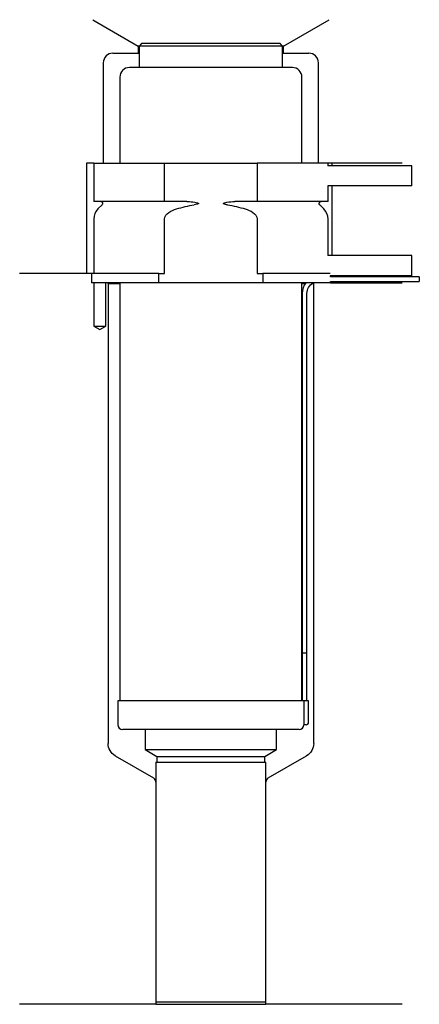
# Model space of a CAD drawing. Header units: millimetres. Extents: x 28 to 112, y 195 to 401.
import ezdxf

# ---------------------------------------------------------------- set-up
doc = ezdxf.new("R2010")
doc.units = ezdxf.units.MM
for name, color, linetype in [('201', 7, 'Continuous'), ('30', 7, 'Continuous'), ('32', 7, 'Continuous')]:
    doc.layers.add(name, color=color, linetype=linetype)

msp = doc.modelspace()

# ---------------------------------------------------------------- linework, layer by layer
at = {"layer": '201', "color": 113}
for p, q in [((43.4, 401.03), (52.92, 395.53)), ((83.32, 395.53), (92.85, 401.03)), ((52.92, 395.53), (52.92, 394.03)), ((53.12, 395.53), (52.92, 395.53)), ((83.32, 395.53), (83.12, 395.53)), ((83.32, 394.03), (83.32, 395.53)), ((47.62, 394.03), (52.92, 394.03)), ((52.92, 394.03), (53.12, 394.03)), ((83.12, 394.03), (83.32, 394.03)), ((83.32, 394.03), (88.62, 394.03)), ((45.62, 392.03), (45.62, 371.03)), ((90.62, 371.03), (90.62, 392.03)), ((42.12, 371.03), (42.12, 348.03)), ((43.62, 371.03), (42.12, 371.03)), ((108.12, 371.03), (92.62, 371.03)), ((93.42, 371.03), (93.42, 370.53)), ((93.42, 366.33), (93.42, 351.73)), ((42.12, 348.03), (28.12, 348.03)), ((43.12, 348.03), (28.12, 348.03)), ((43.12, 348.03), (43.12, 346.03)), ((43.67, 346.03), (43.67, 337.03)), ((46.17, 337.03), (46.17, 346.03)), ((46.52, 346.03), (46.62, 345.93)), ((46.62, 345.93), (46.62, 249.83)), ((46.62, 345.93), (49.07, 345.93)), ((87.17, 345.93), (87.92, 345.93)), ((89.37, 345.93), (89.62, 345.93)), ((89.62, 345.93), (89.72, 346.03)), ((89.62, 249.83), (89.62, 345.93)), ((93.12, 346.03), (108.12, 346.03)), ((43.67, 337.03), (44.92, 336.31)), ((44.92, 336.31), (46.17, 337.03)), ((48.12, 247.24), (56.12, 242.62)), ((80.13, 242.62), (88.12, 247.24)), ((56.62, 241.75), (56.62, 195.33)), ((79.63, 195.33), (79.63, 241.75)), ((56.62, 195.33), (28.12, 195.33)), ((56.62, 195.33), (79.63, 195.33)), ((108.12, 195.33), (79.63, 195.33))]:
    msp.add_line(p, q, dxfattribs=at)
for centre, radius, start, end in [((47.62, 392.03), 2, 90, 180), ((88.62, 392.03), 2, 0, 90), ((55.62, 241.75), 1, 0, 60), ((80.63, 241.75), 1, 120, 180)]:
    msp.add_arc(centre, radius, start, end, dxfattribs=at)
at = {"layer": '201', "color": 113, "extrusion": (0, 0, -1)}
for centre, start, end in [((-49.62, 249.83), 300, 360), ((-86.62, 249.83), 180, 240)]:
    msp.add_arc(centre, 3, start, end, dxfattribs=at)
at = {"layer": '30', "color": 113}
for p, q in [((53.62, 396.03), (53.12, 395.53)), ((53.12, 395.53), (53.12, 391.03)), ((83.12, 395.53), (53.12, 395.53)), ((82.62, 396.03), (53.62, 396.03)), ((83.12, 395.53), (82.62, 396.03)), ((83.12, 391.03), (83.12, 395.53)), ((85.17, 391.03), (51.07, 391.03)), ((49.07, 389.03), (49.07, 371.03)), ((87.17, 371.03), (87.17, 389.03)), ((43.62, 371.03), (58.43, 371.03)), ((43.62, 371.03), (43.62, 363.03)), ((58.43, 363.03), (58.43, 371.03)), ((58.43, 371.03), (77.82, 371.03)), ((92.62, 371.03), (77.82, 371.03)), ((77.82, 371.03), (77.82, 363.03)), ((92.62, 370.53), (92.62, 371.03)), ((92.62, 363.03), (92.62, 366.33)), ((58.43, 363.03), (43.62, 363.03)), ((45.36, 362.34), (44.5, 361.49)), ((63.12, 363.03), (58.43, 363.03)), ((77.82, 363.03), (73.13, 363.03)), ((92.62, 363.03), (77.82, 363.03)), ((91.74, 361.49), (90.89, 362.34)), ((43.62, 359.37), (43.62, 348.03)), ((58.43, 348.03), (58.43, 359.37)), ((77.82, 359.37), (77.82, 348.03)), ((92.62, 351.73), (92.62, 359.37)), ((43.12, 348.03), (43.12, 346.03)), ((57.22, 348.03), (43.12, 348.03)), ((57.22, 346.03), (57.22, 348.03)), ((57.22, 348.03), (58.43, 348.03)), ((77.82, 348.03), (79.02, 348.03)), ((79.02, 348.03), (79.02, 346.03)), ((93.09, 348.03), (79.02, 348.03)), ((57.22, 346.03), (43.12, 346.03)), ((43.67, 346.03), (43.67, 337.03)), ((46.17, 337.03), (46.17, 346.03)), ((49.07, 346.03), (49.07, 258.73)), ((79.02, 346.03), (57.22, 346.03)), ((93.12, 346.03), (79.02, 346.03)), ((87.17, 258.73), (87.17, 346.03)), ((93.12, 347.33), (93.12, 347.53)), ((111.72, 347.33), (93.12, 347.33)), ((93.12, 346.03), (93.12, 346.33)), ((93.12, 346.33), (111.72, 346.33)), ((111.72, 347.33), (111.72, 346.33)), ((87.22, 343.83), (87.22, 268.73)), ((88.22, 268.73), (88.22, 343.83)), ((43.67, 337.03), (46.17, 337.03)), ((87.22, 268.73), (88.22, 268.73)), ((87.22, 268.73), (87.22, 258.73)), ((87.22, 268.73), (88.22, 268.73)), ((88.22, 258.73), (88.22, 268.73)), ((48.67, 258.73), (48.67, 253.73)), ((87.55, 258.73), (48.67, 258.73)), ((87.55, 258.73), (87.55, 254.23)), ((88.57, 258.73), (87.55, 258.73)), ((88.57, 254.23), (88.57, 258.73)), ((88.07, 253.73), (87.57, 253.73)), ((86.57, 252.73), (49.67, 252.73)), ((54.37, 252.73), (54.37, 248.54)), ((81.87, 248.54), (81.87, 252.73)), ((54.37, 248.54), (56.82, 247.13)), ((54.37, 248.54), (81.87, 248.54)), ((56.82, 247.13), (56.82, 245.93)), ((56.82, 247.13), (79.43, 247.13)), ((79.43, 247.13), (81.87, 248.54)), ((79.43, 245.93), (79.43, 247.13)), ((56.62, 245.93), (56.62, 195.83)), ((56.62, 245.93), (79.63, 245.93)), ((79.63, 195.83), (79.63, 245.93)), ((56.62, 195.83), (79.63, 195.83))]:
    msp.add_line(p, q, dxfattribs=at)
for centre, radius, start, end in [((51.07, 389.03), 2, 90, 180), ((85.17, 389.03), 2, 0, 90), ((46.62, 359.37), 3, 135, 180), ((89.62, 359.37), 3, 0, 45), ((90.72, 343.83), 3.5, 141.0539, 180), ((49.67, 253.73), 1, 180, 270), ((86.57, 253.73), 1, -90, 0), ((88.07, 254.23), 0.5, -90, 0)]:
    msp.add_arc(centre, radius, start, end, dxfattribs=at)
at = {"layer": '30', "color": 113, "extrusion": (0, 0, -1)}
for centre, radius, start, end in [((-45.07, 362.63), 0.4, 90, 225), ((-91.17, 362.63), 0.4, -45, 90), ((-90.72, 343.83), 2.5, 0, 61.6416)]:
    msp.add_arc(centre, radius, start, end, dxfattribs=at)
at = {"layer": '30', "color": 113}
for points in [[(60.93, 361.49), (62.15, 361.86), (63.38, 362.15), (64.64, 362.34)], [(71.6, 362.34), (72.85, 362.15), (74.09, 361.86), (75.31, 361.49)]]:
    msp.add_open_spline(points, degree=3, dxfattribs=at)
for points, knots in [([(63.12, 363.03), (63.16, 363.03), (63.2, 363.03), (63.74, 363.02), (64.24, 362.98), (64.74, 362.9), (64.93, 362.86), (65.13, 362.83), (65.35, 362.75), (65.37, 362.74), (65.42, 362.72), (65.43, 362.72), (65.47, 362.7), (65.48, 362.69), (65.5, 362.67), (65.51, 362.66), (65.51, 362.65), (65.52, 362.64), (65.52, 362.63), (65.52, 362.63), (65.52, 362.62), (65.52, 362.61), (65.51, 362.6), (65.51, 362.59), (65.49, 362.57), (65.47, 362.56), (65.38, 362.5), (65.29, 362.48), (65.03, 362.41), (64.84, 362.37), (64.64, 362.34)], [0, 0, 0, 0, 0.037532, 0.037532, 0.479326, 0.479326, 0.479326, 0.652283, 0.652283, 0.67679, 0.67679, 0.692908, 0.692908, 0.709848, 0.709848, 0.715998, 0.715998, 0.722254, 0.722254, 0.726798, 0.726798, 0.731321, 0.731321, 0.738696, 0.738696, 0.757525, 0.757525, 0.830443, 0.830443, 1, 1, 1, 1]), ([(71.6, 362.34), (71.32, 362.39), (71, 362.4), (70.71, 362.6), (70.75, 362.69), (70.88, 362.75), (70.95, 362.77), (71.15, 362.83), (71.29, 362.86), (71.99, 362.98), (72.56, 363.03), (73.13, 363.03)], [0, 0, 0, 0, 0.25, 0.25, 0.3125, 0.3125, 0.375, 0.375, 0.5, 0.5, 1, 1, 1, 1]), ([(58.43, 359.37), (58.43, 359.95), (58.87, 360.45), (59.83, 361.1), (60.38, 361.32), (60.93, 361.49)], [0, 0, 0, 0, 0.5, 0.5, 1, 1, 1, 1]), ([(75.31, 361.49), (75.87, 361.32), (76.42, 361.1), (77.37, 360.45), (77.82, 359.95), (77.82, 359.37)], [0, 0, 0, 0, 0.5, 0.5, 1, 1, 1, 1]), ([(87.55, 254.23), (87.55, 254.17), (87.55, 254.12), (87.56, 254.01), (87.56, 253.96), (87.56, 253.87), (87.56, 253.84), (87.56, 253.78), (87.57, 253.76), (87.57, 253.74), (87.57, 253.73), (87.57, 253.73)], [0, 0, 0, 0, 0.207769, 0.207769, 0.415759, 0.415759, 0.624157, 0.624157, 0.834463, 0.834463, 1, 1, 1, 1])]:
    msp.add_open_spline(points, degree=3, knots=knots, dxfattribs=at)
at = {"layer": '32', "color": 113}
for p, q in [((110.12, 370.53), (92.59, 370.53)), ((110.12, 366.33), (110.12, 370.53)), ((110.12, 366.33), (92.59, 366.33)), ((110.12, 351.73), (92.59, 351.73)), ((110.12, 347.53), (110.12, 351.73)), ((110.12, 347.53), (93.09, 347.53))]:
    msp.add_line(p, q, dxfattribs=at)

doc.saveas('drawing.dxf')
